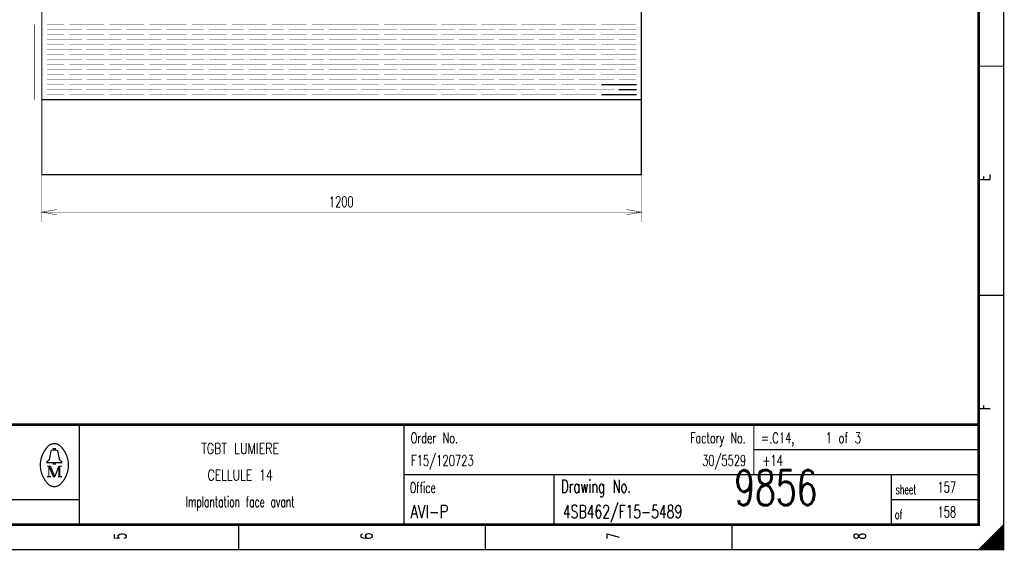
# Model space of a CAD drawing. Extents: x 0 to 409, y 0 to 285.
# Tile 2 of 3: x 208 to 405, y 0 to 106. Entities that reach past the tile are written whole.
import ezdxf
from ezdxf.enums import TextEntityAlignment as Align

# ---------------------------------------------------------------- set-up
doc = ezdxf.new("R2010")
doc.units = 0
doc.header["$MEASUREMENT"] = 0
doc.linetypes.add('GESTRICHELT', pattern=[3.75, 3, -0.75])
doc.layers.get('0').update_dxf_attribs({"color": 9, "linetype": 'CONTINUOUS'})
doc.layers.add('1', color=7, linetype='CONTINUOUS')
doc.styles.get("Standard").update_dxf_attribs({"font": 'TXT', "bigfont": 'TXT'})

msp = doc.modelspace()

# ---------------------------------------------------------------- linework, layer by layer
at = {"color": 0, "flags": 128}
for points, const_width in [([(0, 142.5), (0, 285), (405, 285), (405, 0), (0, 0), (0, 142.5)], 0.25), ([(212.5, 75), (212.5, 65.488), (212.5, 67.488), (215.45, 66.963), (212.5, 67.488), (215.45, 68), (212.5, 67.488), (332.5, 67.488), (329.538, 68), (332.5, 67.488), (329.538, 66.963), (332.5, 67.488), (332.5, 65.488), (332.5, 75)], 0.1), ([(214.8, 17.4), (213.5, 17.4), (213.5, 17.6), (214, 18), (214.3, 19.6)], 0.25), ([(214.8, 19.9), (214.8, 20.2), (215.2, 20.2), (215.2, 19.9)], 0.25), ([(215.2, 17.4), (216.5, 17.4), (216.5, 17.6), (216, 18), (215.7, 19.6)], 0.25), ([(213.9, 16.7), (213.9, 14.6), (213.5, 14.6)], 0.25), ([(213.9, 16.7), (214.8, 14.6), (215.1, 14.6)], 0.25), ([(404.75, 4.75), (404.75, 0), (404.5, 0), (404.5, 4.5), (404.25, 4.25), (404.25, 0), (404, 0), (404, 4), (403.75, 3.75), (403.75, 0), (403.5, 0), (403.5, 3.5), (403.25, 3.25), (403.25, 0), (403, 0)], 0.25), ([(403, 0), (403, 3), (402.75, 2.75), (402.75, 0), (402.5, 0), (402.5, 2.5), (402.25, 2.25), (402.25, 0), (402, 0), (402, 2), (401.75, 1.75), (401.75, 0), (401.5, 0), (401.5, 1.5), (401.25, 1.25)], 0.25), ([(401.25, 1.25), (401.25, 0), (401, 0), (401, 1), (400.75, 0.75), (400.75, 0), (400.5, 0), (400.5, 0.5), (400.25, 0.25), (400.25, 0)], 0.25)]:
    msp.add_lwpolyline(points, dxfattribs=dict(at, const_width=const_width))
for points, const_width in [([(0, 285), (405, 285), (405, 0), (0, 0)], 0.25), ([(5, 280), (400, 280), (400, 5), (5, 5)], 0.5), ([(5, 280), (400, 280), (400, 5), (5, 5)], 0.25), ([(214.8, 17.4), (215.2, 17.4), (215.2, 17.1), (214.8, 17.1)], 0.25)]:
    msp.add_lwpolyline(points, close=True, dxfattribs=dict(at, const_width=const_width))
at = {"color": 0}
for points, const_width in [([(405, 96.667), (400, 96.667)], 0.25), ([(405, 50.834), (400, 50.834)], 0.25), ([(400, 25), (5, 25)], 0.5), ([(220, 25), (220, 5)], 0.25), ([(285, 25), (285, 5)], 0.25), ([(355, 25), (355, 15)], 0.25), ([(214.6, 19.9), (215.5, 19.9)], 0.25), ([(355, 20), (400, 20)], 0.25), ([(213.5, 16.7), (214.2, 16.7)], 0.25), ([(214.2, 16.7), (215.1, 14.6)], 0.25), ([(215.1, 14.6), (215.9, 16.7)], 0.25), ([(215.9, 14.6), (215.9, 16.7)], 0.25), ([(215.9, 16.7), (216.5, 16.7)], 0.25), ([(216.1, 16.7), (216.1, 14.6)], 0.25), ([(213.9, 14.6), (214.3, 14.6)], 0.25), ([(216.5, 14.6), (215.7, 14.6)], 0.25), ([(285, 15), (400, 15)], 0.25), ([(315, 15), (315, 5)], 0.25), ([(382.5, 15), (382.5, 5)], 0.25), ([(5, 10), (220, 10)], 0.25), ([(382.5, 10), (400, 10)], 0.25), ([(251.875, 0), (251.875, 5)], 0.25), ([(301.25, 0), (301.25, 5)], 0.25), ([(350.625, 0), (350.625, 5)], 0.25), ([(405, 5), (400, 0)], 0.25)]:
    msp.add_lwpolyline(points, dxfattribs=dict(at, const_width=const_width))
at = {"color": 0, "const_width": 0.25, "flags": 128}
for points in [[(213.499601, 20.388348, 0.373815), (213.488, 13.425, 0.373815)], [(216.493359, 20.403602, 0.530775), (213.513, 20.413, 0.530775)], [(214.6, 19.9, 0.414214), (214.3, 19.6, 0.414214)], [(215.7, 19.6, 0.414214), (215.4, 19.9, 0.414214)], [(216.498075, 13.401685, 0.378582), (216.463, 20.438, 0.378582)], [(213.502705, 13.401803, 0.532213), (216.488, 13.388, 0.532213)]]:
    msp.add_lwpolyline(points, format="xyb", dxfattribs=at)
at = {"layer": '1', "color": 0}
for p, q in [((324.5, 93), (331.5, 93)), ((324.5, 91), (331.5, 91)), ((328, 92), (331.5, 92))]:
    msp.add_line(p, q, dxfattribs=at)
for points, const_width in [([(212.5, 90), (212.5, 260)], 0.25), ([(332.5, 260), (332.5, 90)], 0.25), ([(213.5, 105), (217, 105)], 0.1), ([(218, 105), (225, 105)], 0.1), ([(226, 105), (233, 105)], 0.1), ([(234, 105), (241, 105)], 0.1), ([(238, 105), (241.5, 105)], 0.1), ([(242.5, 105), (249.5, 105)], 0.1), ([(250.5, 105), (257.5, 105)], 0.1), ([(258.5, 105), (265.5, 105)], 0.1), ([(266.5, 105), (273.5, 105)], 0.1), ([(273, 105), (280, 105)], 0.1), ([(281, 105), (288, 105)], 0.1), ([(284.5, 105), (291.5, 105)], 0.1), ([(292.5, 105), (299.5, 105)], 0.1), ([(300.5, 105), (307.5, 105)], 0.1), ([(308.5, 105), (315.5, 105)], 0.1), ([(316.5, 105), (323.5, 105)], 0.1), ([(324.5, 105), (331.5, 105)], 0.1), ([(213.5, 104), (220.5, 104)], 0.1), ([(213.5, 103), (217, 103)], 0.1), ([(218, 103), (225, 103)], 0.1), ([(221.5, 104), (228.5, 104)], 0.1), ([(226, 103), (233, 103)], 0.1), ([(229.5, 104), (236.5, 104)], 0.1), ([(234, 103), (241, 103)], 0.1), ([(237.5, 104), (244.5, 104)], 0.1), ([(238, 104), (245, 104)], 0.1), ([(238, 103), (241.5, 103)], 0.1), ([(242.5, 103), (249.5, 103)], 0.1), ([(246, 104), (253, 104)], 0.1), ([(250.5, 103), (257.5, 103)], 0.1), ([(254, 104), (261, 104)], 0.1), ([(258.5, 103), (265.5, 103)], 0.1), ([(262, 104), (269, 104)], 0.1), ([(266.5, 103), (273.5, 103)], 0.1), ([(270, 104), (273.5, 104)], 0.1), ([(273, 104), (275.5, 104)], 0.1), ([(273, 103), (280, 103)], 0.1), ([(276.5, 104), (283.5, 104)], 0.1), ([(281, 103), (288, 103)], 0.1), ([(284.5, 104), (287, 104)], 0.1), ([(284.5, 104), (291.5, 104)], 0.1), ([(284.5, 103), (291.5, 103)], 0.1), ([(288, 104), (295, 104)], 0.1), ([(292.5, 103), (299.5, 103)], 0.1), ([(296, 104), (303, 104)], 0.1), ([(300.5, 103), (307.5, 103)], 0.1), ([(304, 104), (311, 104)], 0.1), ([(308.5, 103), (315.5, 103)], 0.1), ([(312, 104), (319, 104)], 0.1), ([(316.5, 103), (323.5, 103)], 0.1), ([(320, 104), (327, 104)], 0.1), ([(324.5, 103), (331.5, 103)], 0.1), ([(328, 104), (331.5, 104)], 0.1), ([(213.5, 102), (220.5, 102)], 0.1), ([(213.5, 101), (217, 101)], 0.1), ([(218, 101), (225, 101)], 0.1), ([(221.5, 102), (228.5, 102)], 0.1), ([(226, 101), (233, 101)], 0.1), ([(229.5, 102), (236.5, 102)], 0.1), ([(234, 101), (241, 101)], 0.1), ([(237.5, 102), (244.5, 102)], 0.1), ([(238, 102), (245, 102)], 0.1), ([(238, 101), (241.5, 101)], 0.1), ([(242.5, 101), (249.5, 101)], 0.1), ([(246, 102), (253, 102)], 0.1), ([(250.5, 101), (257.5, 101)], 0.1), ([(254, 102), (261, 102)], 0.1), ([(258.5, 101), (265.5, 101)], 0.1), ([(262, 102), (269, 102)], 0.1), ([(266.5, 101), (273.5, 101)], 0.1), ([(270, 102), (273.5, 102)], 0.1), ([(273, 102), (275.5, 102)], 0.1), ([(273, 101), (280, 101)], 0.1), ([(276.5, 102), (283.5, 102)], 0.1), ([(281, 101), (288, 101)], 0.1), ([(284.5, 102), (287, 102)], 0.1), ([(284.5, 102), (291.5, 102)], 0.1), ([(284.5, 101), (291.5, 101)], 0.1), ([(288, 102), (295, 102)], 0.1), ([(292.5, 101), (299.5, 101)], 0.1), ([(296, 102), (303, 102)], 0.1), ([(300.5, 101), (307.5, 101)], 0.1), ([(304, 102), (311, 102)], 0.1), ([(308.5, 101), (315.5, 101)], 0.1), ([(312, 102), (319, 102)], 0.1), ([(316.5, 101), (323.5, 101)], 0.1), ([(320, 102), (327, 102)], 0.1), ([(324.5, 101), (331.5, 101)], 0.1), ([(328, 102), (331.5, 102)], 0.1), ([(213.5, 100), (220.5, 100)], 0.1), ([(213.5, 99), (217, 99)], 0.1), ([(218, 99), (225, 99)], 0.1), ([(221.5, 100), (228.5, 100)], 0.1), ([(226, 99), (233, 99)], 0.1), ([(229.5, 100), (236.5, 100)], 0.1), ([(234, 99), (241, 99)], 0.1), ([(237.5, 100), (244.5, 100)], 0.1), ([(238, 100), (245, 100)], 0.1), ([(238, 99), (241.5, 99)], 0.1), ([(242.5, 99), (249.5, 99)], 0.1), ([(246, 100), (253, 100)], 0.1), ([(250.5, 99), (257.5, 99)], 0.1), ([(254, 100), (261, 100)], 0.1), ([(258.5, 99), (265.5, 99)], 0.1), ([(262, 100), (269, 100)], 0.1), ([(266.5, 99), (273.5, 99)], 0.1), ([(270, 100), (273.5, 100)], 0.1), ([(273, 100), (275.5, 100)], 0.1), ([(273, 99), (280, 99)], 0.1), ([(276.5, 100), (283.5, 100)], 0.1), ([(281, 99), (288, 99)], 0.1), ([(284.5, 100), (287, 100)], 0.1), ([(284.5, 100), (291.5, 100)], 0.1), ([(284.5, 99), (291.5, 99)], 0.1), ([(288, 100), (295, 100)], 0.1), ([(292.5, 99), (299.5, 99)], 0.1), ([(296, 100), (303, 100)], 0.1), ([(300.5, 99), (307.5, 99)], 0.1), ([(304, 100), (311, 100)], 0.1), ([(308.5, 99), (315.5, 99)], 0.1), ([(312, 100), (319, 100)], 0.1), ([(316.5, 99), (323.5, 99)], 0.1), ([(320, 100), (327, 100)], 0.1), ([(324.5, 99), (331.5, 99)], 0.1), ([(328, 100), (331.5, 100)], 0.1), ([(213.5, 98), (220.5, 98)], 0.1), ([(213.5, 97), (217, 97)], 0.1), ([(218, 97), (225, 97)], 0.1), ([(221.5, 98), (228.5, 98)], 0.1), ([(226, 97), (233, 97)], 0.1), ([(229.5, 98), (236.5, 98)], 0.1), ([(234, 97), (241, 97)], 0.1), ([(237.5, 98), (244.5, 98)], 0.1), ([(238, 98), (245, 98)], 0.1), ([(238, 97), (241.5, 97)], 0.1), ([(242.5, 97), (249.5, 97)], 0.1), ([(246, 98), (253, 98)], 0.1), ([(250.5, 97), (257.5, 97)], 0.1), ([(254, 98), (261, 98)], 0.1), ([(258.5, 97), (265.5, 97)], 0.1), ([(262, 98), (269, 98)], 0.1), ([(266.5, 97), (273.5, 97)], 0.1), ([(270, 98), (273.5, 98)], 0.1), ([(273, 98), (275.5, 98)], 0.1), ([(273, 97), (280, 97)], 0.1), ([(276.5, 98), (283.5, 98)], 0.1), ([(281, 97), (288, 97)], 0.1), ([(284.5, 98), (287, 98)], 0.1), ([(284.5, 98), (291.5, 98)], 0.1), ([(284.5, 97), (291.5, 97)], 0.1), ([(288, 98), (295, 98)], 0.1), ([(292.5, 97), (299.5, 97)], 0.1), ([(296, 98), (303, 98)], 0.1), ([(300.5, 97), (307.5, 97)], 0.1), ([(304, 98), (311, 98)], 0.1), ([(308.5, 97), (315.5, 97)], 0.1), ([(312, 98), (319, 98)], 0.1), ([(316.5, 97), (323.5, 97)], 0.1), ([(320, 98), (327, 98)], 0.1), ([(324.5, 97), (331.5, 97)], 0.1), ([(328, 98), (331.5, 98)], 0.1), ([(213.5, 96), (220.5, 96)], 0.1), ([(213.5, 95), (217, 95)], 0.1), ([(218, 95), (225, 95)], 0.1), ([(221.5, 96), (228.5, 96)], 0.1), ([(226, 95), (233, 95)], 0.1), ([(229.5, 96), (236.5, 96)], 0.1), ([(234, 95), (241, 95)], 0.1), ([(237.5, 96), (244.5, 96)], 0.1), ([(238, 96), (245, 96)], 0.1), ([(238, 95), (241.5, 95)], 0.1), ([(242.5, 95), (249.5, 95)], 0.1), ([(246, 96), (253, 96)], 0.1), ([(250.5, 95), (257.5, 95)], 0.1), ([(254, 96), (261, 96)], 0.1), ([(258.5, 95), (265.5, 95)], 0.1), ([(262, 96), (269, 96)], 0.1), ([(266.5, 95), (273.5, 95)], 0.1), ([(270, 96), (273.5, 96)], 0.1), ([(273, 96), (275.5, 96)], 0.1), ([(273, 95), (280, 95)], 0.1), ([(276.5, 96), (283.5, 96)], 0.1), ([(281, 95), (288, 95)], 0.1), ([(284.5, 96), (287, 96)], 0.1), ([(284.5, 96), (291.5, 96)], 0.1), ([(284.5, 95), (291.5, 95)], 0.1), ([(288, 96), (295, 96)], 0.1), ([(292.5, 95), (299.5, 95)], 0.1), ([(296, 96), (303, 96)], 0.1), ([(300.5, 95), (307.5, 95)], 0.1), ([(304, 96), (311, 96)], 0.1), ([(308.5, 95), (315.5, 95)], 0.1), ([(312, 96), (319, 96)], 0.1), ([(316.5, 95), (323.5, 95)], 0.1), ([(320, 96), (327, 96)], 0.1), ([(324.5, 95), (331.5, 95)], 0.1), ([(328, 96), (331.5, 96)], 0.1), ([(213.5, 94), (220.5, 94)], 0.1), ([(213.5, 93), (217, 93)], 0.1), ([(218, 93), (225, 93)], 0.1), ([(221.5, 94), (228.5, 94)], 0.1), ([(226, 93), (233, 93)], 0.1), ([(229.5, 94), (236.5, 94)], 0.1), ([(234, 93), (241, 93)], 0.1), ([(237.5, 94), (244.5, 94)], 0.1), ([(238, 94), (245, 94)], 0.1), ([(238, 93), (241.5, 93)], 0.1), ([(242.5, 93), (249.5, 93)], 0.1), ([(246, 94), (253, 94)], 0.1), ([(250.5, 93), (257.5, 93)], 0.1), ([(254, 94), (261, 94)], 0.1), ([(258.5, 93), (265.5, 93)], 0.1), ([(262, 94), (269, 94)], 0.1), ([(266.5, 93), (273.5, 93)], 0.1), ([(270, 94), (273.5, 94)], 0.1), ([(273, 94), (275.5, 94)], 0.1), ([(273, 93), (280, 93)], 0.1), ([(276.5, 94), (283.5, 94)], 0.1), ([(281, 93), (288, 93)], 0.1), ([(284.5, 94), (287, 94)], 0.1), ([(284.5, 94), (291.5, 94)], 0.1), ([(284.5, 93), (291.5, 93)], 0.1), ([(288, 94), (295, 94)], 0.1), ([(292.5, 93), (299.5, 93)], 0.1), ([(296, 94), (303, 94)], 0.1), ([(300.5, 93), (307.5, 93)], 0.1), ([(304, 94), (311, 94)], 0.1), ([(308.5, 93), (315.5, 93)], 0.1), ([(312, 94), (319, 94)], 0.1), ([(316.5, 93), (323.5, 93)], 0.1), ([(320, 94), (327, 94)], 0.1), ([(328, 94), (331.5, 94)], 0.1), ([(213.5, 92), (220.5, 92)], 0.1), ([(213.5, 91), (217, 91)], 0.1), ([(218, 91), (225, 91)], 0.1), ([(221.5, 92), (228.5, 92)], 0.1), ([(226, 91), (233, 91)], 0.1), ([(229.5, 92), (236.5, 92)], 0.1), ([(234, 91), (241, 91)], 0.1), ([(237.5, 92), (244.5, 92)], 0.1), ([(238, 92), (245, 92)], 0.1), ([(238, 91), (241.5, 91)], 0.1), ([(242.5, 91), (249.5, 91)], 0.1), ([(246, 92), (253, 92)], 0.1), ([(250.5, 91), (257.5, 91)], 0.1), ([(254, 92), (261, 92)], 0.1), ([(258.5, 91), (265.5, 91)], 0.1), ([(262, 92), (269, 92)], 0.1), ([(266.5, 91), (273.5, 91)], 0.1), ([(270, 92), (273.5, 92)], 0.1), ([(273, 92), (275.5, 92)], 0.1), ([(273, 91), (280, 91)], 0.1), ([(276.5, 92), (283.5, 92)], 0.1), ([(281, 91), (288, 91)], 0.1), ([(284.5, 92), (287, 92)], 0.1), ([(284.5, 92), (291.5, 92)], 0.1), ([(284.5, 91), (291.5, 91)], 0.1), ([(288, 92), (295, 92)], 0.1), ([(292.5, 91), (299.5, 91)], 0.1), ([(296, 92), (303, 92)], 0.1), ([(300.5, 91), (307.5, 91)], 0.1), ([(304, 92), (311, 92)], 0.1), ([(308.5, 91), (315.5, 91)], 0.1), ([(312, 92), (319, 92)], 0.1), ([(316.5, 91), (323.5, 91)], 0.1), ([(320, 92), (327, 92)], 0.1), ([(212.5, 90), (252.5, 90)], 0.25), ([(245, 90), (332.5, 90)], 0.25), ([(272.5, 90), (297.5, 90)], 0.1)]:
    msp.add_lwpolyline(points, dxfattribs=dict(at, const_width=const_width))
at = {"layer": '1', "color": 0, "const_width": 0.1, "flags": 128}
msp.add_lwpolyline([(272.5, 90), (212.5, 90), (212.5, 115)], dxfattribs=at)
at = {"layer": '1', "color": 0, "linetype": 'GESTRICHELT', "const_width": 0.1}
msp.add_lwpolyline([(211, 105), (211, 90)], dxfattribs=at)
at = {"layer": '1', "color": 0, "const_width": 0.25, "flags": 128}
msp.add_lwpolyline([(212.5, 90), (332.5, 90), (332.5, 75), (212.5, 75)], close=True, dxfattribs=at)

# ---------------------------------------------------------------- texts
at = {"color": 0, "width": 0.76}
for s, p in [('E', (399.909527, 73.681196)), ('F', (399.909527, 27.896638))]:
    msp.add_text(s, height=2.38125, rotation=90, dxfattribs=at).set_placement(p, align=Align.TOP_LEFT)
at = {"color": 0}
for s, width, p in [('1200', 0.672, (272.419054, 70.628892)), ('TGBT LUMIERE', 0.754667, (252.188667, 21.295143)), ('CELLULE 14', 0.736, (252.188667, 15.971357)), ('Implantation face avant', 0.615304, (252.188667, 10.647572))]:
    msp.add_text(s, height=2.143125, dxfattribs=dict(at, width=width)).set_placement(p, align=Align.TOP_CENTER)
for s, height, width, p in [('Order No.', 2.143125, 0.656889, (286.328331, 23.424658)), ('=.C14,    1 of 3', 2.143125, 0.682, (356.433717, 23.424658)), ('Drawing No.', 2.619375, 0.646545, (316.427242, 13.983811)), ('Office', 2.143125, 0.626667, (286.154421, 13.486924)), ('sheet', 1.905, 0.6, (383.377397, 12.990037)), ('of', 1.905, 0.6, (383.228331, 8.021171))]:
    msp.add_text(s, height=height, dxfattribs=dict(at, width=width)).set_placement(p, align=Align.TOP_LEFT)
at = {"color": 0, "width": 0.646545}
msp.add_text('Factory No.', height=2.143125, dxfattribs=at).set_placement((353.349471, 23.424658), align=Align.TOP_RIGHT)
at = {"color": 0}
for s, height, width, p in [('F15/120723', 2.143125, 0.6832, (286.390442, 16.113325)), ('+14', 2.143125, 0.68, (356.701681, 16.113325)), ('9856', 7, 0.6928, (351.081462, 6.783637)), ('157', 2.143125, 0.672, (391.771233, 10.789539)), ('AVI-P', 2.619375, 0.7472, (286.241376, 5.508344)), ('4SB462/F15-5489', 2.619375, 0.6928, (316.787484, 5.508344)), ('158', 2.143125, 0.672, (391.771233, 5.820672))]:
    msp.add_text(s, height=height, dxfattribs=dict(at, width=width)).set_placement(p, align=Align.BOTTOM_LEFT)
at = {"color": 0, "width": 0.675429}
msp.add_text('30/5529', height=2.143125, dxfattribs=at).set_placement((353.464819, 16.113325), align=Align.BOTTOM_RIGHT)
at = {"color": 0, "width": 0.672}
for s, p in [('5', (226.989415, 2.697385)), ('6', (276.323163, 2.697385)), ('7', (325.656912, 2.697385)), ('8', (374.99066, 2.697385))]:
    msp.add_text(s, height=2.38125, rotation=90, dxfattribs=at).set_placement(p, align=Align.TOP_CENTER)

doc.saveas('drawing.dxf')
